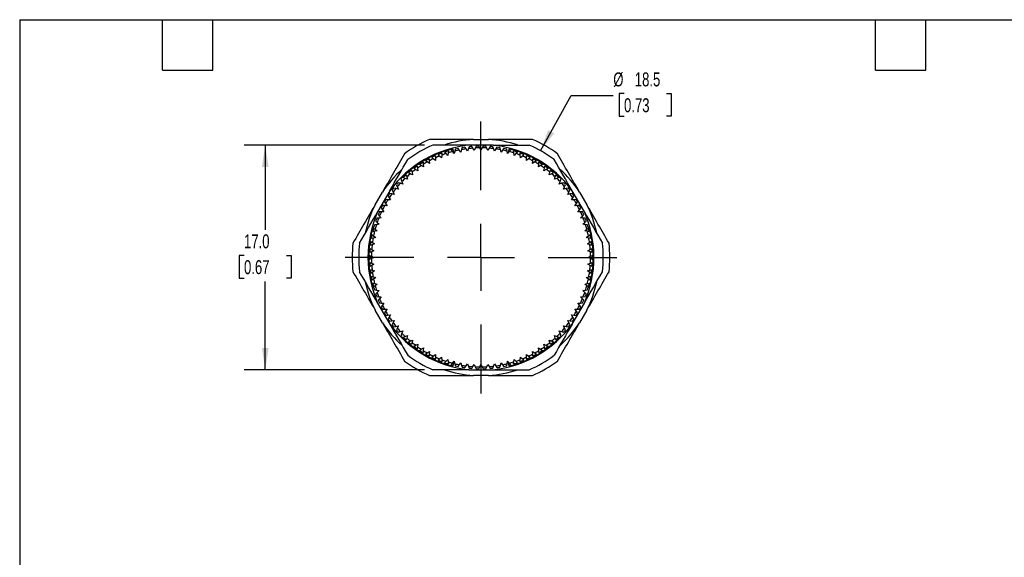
# Model space of a CAD drawing. Header units: millimetres. Extents: x 3 to 137, y 3 to 105.
# Tile 2 of 4: x 3 to 78, y 64 to 105. Entities that reach past the tile are written whole.
import ezdxf

# ---------------------------------------------------------------- set-up
doc = ezdxf.new("R2010")
doc.units = ezdxf.units.MM
doc.header["$LTSCALE"] = 0.5
doc.linetypes.add('CENTERX2', pattern=[20.32, 12.7, -2.54, 2.54, -2.54])
doc.layers.add('CENTER', color=40, linetype='CENTERX2')
doc.layers.add('DIMENSIONS', color=140, linetype='Continuous', lineweight=25)
doc.layers.add('TEXT', color=140, linetype='Continuous', lineweight=25)
doc.styles.add('SLDTEXTSTYLE0', font='TXT', dxfattribs={"width": 0.7})
doc.dimstyles.new('SLDDIMSTYLE3', dxfattribs={"dimtxt": 1.079004, "dimasz": 1.651, "dimexe": 0, "dimexo": 0.0625, "dimgap": 0.269751, "dimtad": 0, "dimtih": 1, "dimtoh": 1, "dimrnd": 1e-09, "dimzin": 4, "dimdsep": 46, "dimtxsty": 'SLDTEXTSTYLE0', "dimsah": 1, "dimcen": 0.09, "dimadec": 0, "dimazin": 1, "dimtfac": 1, "dimtofl": 0, "dimtmove": 0, "dimatfit": 3, "dimfxl": 0, "dimfrac": 2, "dimtolj": 1, "dimtzin": 12, "dimarcsym": 0})
doc.dimstyles.new('SLDDIMSTYLE4', dxfattribs={"dimtxt": 1.079004, "dimasz": 1.651, "dimexe": 0, "dimexo": 0.0625, "dimgap": 0.269751, "dimtad": 0, "dimtih": 1, "dimtoh": 1, "dimrnd": 1e-09, "dimzin": 12, "dimdsep": 46, "dimtxsty": 'SLDTEXTSTYLE0', "dimsah": 1, "dimcen": 0, "dimadec": 0, "dimazin": 3, "dimtfac": 1, "dimtofl": 0, "dimtmove": 0, "dimatfit": 3, "dimfxl": 0, "dimfrac": 2, "dimtolj": 1, "dimtzin": 12, "dimarcsym": 0})

# ---------------------------------------------------------------- blocks, each defined once
blk = doc.blocks.new('_D_6')
at = {"layer": 'DIMENSIONS'}
for p, q in [((33.799, 95.28), (20.168, 95.28)), ((21.756, 95.28), (21.756, 88.879)), ((20.152, 86.923), (19.79, 86.923)), ((19.79, 86.923), (19.79, 85.208)), ((23.359, 86.923), (23.721, 86.923)), ((23.721, 86.923), (23.721, 85.208)), ((19.79, 85.208), (20.152, 85.208)), ((21.756, 78.28), (21.756, 84.966)), ((23.721, 85.208), (23.359, 85.208)), ((33.799, 78.28), (20.168, 78.28))]:
    blk.add_line(p, q, dxfattribs=at)
for points in [[(21.756, 95.28), (21.502, 93.629), (22.01, 93.629)], [(21.756, 78.28), (22.01, 79.931), (21.502, 79.931)]]:
    blk.add_solid(points, dxfattribs=at)
at = {"layer": 'DIMENSIONS', "char_height": 1.0583, "attachment_point": 1, "style": 'SLDTEXTSTYLE0'}
for s, insert in [('17.0', (20.152, 88.528)), ('0.67', (20.152, 86.572))]:
    blk.add_mtext(s, dxfattribs=dict(at, insert=insert))
blk = doc.blocks.new('_D_7')
at = {"layer": 'DIMENSIONS'}
for p, q in [((48.909, 99.179), (48.547, 99.179)), ((48.547, 99.179), (48.547, 97.464)), ((52.116, 99.179), (52.478, 99.179)), ((52.478, 99.179), (52.478, 97.464)), ((42.592, 94.857), (44.92, 99.027)), ((44.92, 99.027), (48.095, 99.027)), ((48.547, 97.464), (48.909, 97.464)), ((52.478, 97.464), (52.116, 97.464))]:
    blk.add_line(p, q, dxfattribs=at)
blk.add_solid([(42.592, 94.857), (43.618, 96.175), (43.175, 96.422)], dxfattribs=at)
at = {"layer": 'DIMENSIONS', "char_height": 1.0583, "attachment_point": 1, "style": 'SLDTEXTSTYLE0'}
for s, insert in [('%%c', (48.095, 100.785)), ('18.5', (49.724, 100.785)), ('0.73', (48.909, 98.829))]:
    blk.add_mtext(s, dxfattribs=dict(at, insert=insert))
blk = doc.blocks.new('SW_CENTERMARKSYMBOL_0')
at = {"layer": 'CENTER', "color": 0}
for p, q in [((0, 5.08), (0, 10.29)), ((0, 0), (0, 2.54)), ((-5.08, 0), (-10.29, 0)), ((0, 0), (-2.54, 0)), ((0, 0), (0, -2.54)), ((0, 0), (2.54, 0)), ((5.08, 0), (10.29, 0)), ((0, -5.08), (0, -10.29))]:
    blk.add_line(p, q, dxfattribs=at)

msp = doc.modelspace()

# ---------------------------------------------------------------- linework, layer by layer
for p, q in [((37.523, 95.713), (38.642, 95.713)), ((35.124, 94.674), (35.112, 94.52)), ((35.438, 94.638), (35.331, 94.748)), ((35.576, 94.496), (35.438, 94.638)), ((35.604, 94.691), (35.576, 94.496)), ((35.626, 94.844), (35.604, 94.691)), ((35.937, 94.788), (35.837, 94.906)), ((36.065, 94.638), (35.937, 94.788)), ((35.975, 94.943), (35.958, 95.01)), ((36.049, 94.657), (35.975, 94.943)), ((36.106, 94.831), (36.065, 94.638)), ((36.137, 94.983), (36.106, 94.831)), ((36.444, 94.907), (36.351, 95.031)), ((36.563, 94.749), (36.444, 94.907)), ((36.615, 94.94), (36.563, 94.749)), ((36.656, 95.089), (36.615, 94.94)), ((36.958, 94.994), (36.873, 95.123)), ((37.066, 94.829), (36.958, 94.994)), ((37.13, 95.016), (37.066, 94.829)), ((37.18, 95.162), (37.13, 95.016)), ((39.006, 95.28), (37.16, 95.28)), ((37.476, 95.048), (37.399, 95.183)), ((37.573, 94.877), (37.476, 95.048)), ((37.649, 95.059), (37.573, 94.877)), ((37.708, 95.202), (37.649, 95.059)), ((37.996, 95.07), (37.928, 95.209)), ((38.083, 94.893), (37.996, 95.07)), ((38.17, 95.07), (38.083, 94.893)), ((38.238, 95.209), (38.17, 95.07)), ((38.517, 95.059), (38.457, 95.202)), ((38.592, 94.877), (38.517, 95.059)), ((38.69, 95.048), (38.592, 94.877)), ((38.767, 95.183), (38.69, 95.048)), ((39.036, 95.016), (38.986, 95.162)), ((39.1, 94.829), (39.036, 95.016)), ((39.208, 94.994), (39.1, 94.829)), ((39.293, 95.123), (39.208, 94.994)), ((39.551, 94.94), (39.51, 95.089)), ((39.603, 94.749), (39.551, 94.94)), ((39.722, 94.907), (39.603, 94.749)), ((39.814, 95.031), (39.722, 94.907)), ((40.06, 94.831), (40.029, 94.983)), ((40.1, 94.638), (40.06, 94.831)), ((40.229, 94.788), (40.1, 94.638)), ((40.19, 94.943), (40.117, 94.657)), ((40.208, 95.01), (40.19, 94.943)), ((40.329, 94.906), (40.229, 94.788)), ((40.562, 94.691), (40.54, 94.844)), ((40.59, 94.496), (40.562, 94.691)), ((40.727, 94.638), (40.59, 94.496)), ((40.835, 94.748), (40.727, 94.638)), ((41.054, 94.52), (41.042, 94.674)), ((33.697, 93.98), (33.714, 93.826)), ((34.013, 94.003), (33.887, 94.092)), ((34.175, 93.889), (34.013, 94.003)), ((34.158, 94.241), (34.165, 94.087)), ((34.165, 94.087), (34.175, 93.889)), ((34.474, 94.244), (34.354, 94.341)), ((34.629, 94.12), (34.474, 94.244)), ((34.632, 94.318), (34.629, 94.12)), ((34.634, 94.473), (34.632, 94.318)), ((34.95, 94.456), (34.836, 94.56)), ((35.096, 94.323), (34.95, 94.456)), ((35.112, 94.52), (35.096, 94.323)), ((41.069, 94.323), (41.054, 94.52)), ((41.216, 94.456), (41.069, 94.323)), ((41.33, 94.56), (41.216, 94.456)), ((41.534, 94.318), (41.531, 94.473)), ((41.537, 94.12), (41.534, 94.318)), ((41.691, 94.244), (41.537, 94.12)), ((41.812, 94.341), (41.691, 94.244)), ((41.991, 93.889), (42, 94.087)), ((42.153, 94.003), (41.991, 93.889)), ((42, 94.087), (42.008, 94.241)), ((42.279, 94.092), (42.153, 94.003)), ((42.451, 93.826), (42.468, 93.98)), ((32.732, 93.112), (32.591, 93.176)), ((32.83, 93.373), (32.866, 93.223)), ((32.866, 93.223), (32.912, 93.031)), ((33.14, 93.436), (33.003, 93.508)), ((33.315, 93.343), (33.14, 93.436)), ((33.254, 93.69), (33.281, 93.538)), ((33.281, 93.538), (33.315, 93.343)), ((33.567, 93.733), (33.436, 93.814)), ((33.736, 93.63), (33.567, 93.733)), ((33.714, 93.826), (33.736, 93.63)), ((42.43, 93.63), (42.451, 93.826)), ((42.598, 93.733), (42.43, 93.63)), ((42.73, 93.814), (42.598, 93.733)), ((42.851, 93.343), (42.885, 93.538)), ((43.026, 93.436), (42.851, 93.343)), ((42.885, 93.538), (42.912, 93.69)), ((43.163, 93.508), (43.026, 93.436)), ((43.254, 93.031), (43.3, 93.223)), ((43.3, 93.223), (43.336, 93.373)), ((43.575, 93.176), (43.434, 93.112)), ((31.98, 92.392), (31.833, 92.437)), ((32.018, 92.735), (32.068, 92.687)), ((32.045, 92.663), (32.099, 92.518)), ((32.099, 92.518), (32.169, 92.333)), ((32.345, 92.764), (32.2, 92.818)), ((32.53, 92.694), (32.345, 92.764)), ((32.426, 93.031), (32.471, 92.883)), ((32.471, 92.883), (32.53, 92.694)), ((32.912, 93.031), (32.732, 93.112)), ((43.434, 93.112), (43.254, 93.031)), ((43.636, 92.694), (43.694, 92.883)), ((43.821, 92.764), (43.636, 92.694)), ((43.694, 92.883), (43.74, 93.031)), ((43.966, 92.818), (43.821, 92.764)), ((43.997, 92.333), (44.066, 92.518)), ((44.066, 92.518), (44.121, 92.663)), ((44.098, 92.687), (44.148, 92.735)), ((44.333, 92.437), (44.186, 92.392)), ((30.067, 90.762), (30.627, 91.731)), ((31.183, 91.83), (30.26, 90.231)), ((31.355, 91.86), (31.427, 91.723)), ((31.427, 91.723), (31.52, 91.549)), ((31.64, 91.997), (31.49, 92.033)), ((31.832, 91.951), (31.64, 91.997)), ((31.687, 92.272), (31.751, 92.131)), ((31.751, 92.131), (31.832, 91.951)), ((32.169, 92.333), (31.98, 92.392)), ((44.186, 92.392), (43.997, 92.333)), ((44.334, 91.951), (44.415, 92.131)), ((44.526, 91.997), (44.334, 91.951)), ((44.415, 92.131), (44.479, 92.272)), ((44.676, 92.033), (44.526, 91.997)), ((44.646, 91.549), (44.739, 91.723)), ((44.739, 91.723), (44.811, 91.86)), ((45.906, 90.231), (44.982, 91.83)), ((45.539, 91.731), (46.098, 90.762)), ((30.771, 90.977), (30.86, 90.85)), ((31.037, 91.149), (30.883, 91.166)), ((31.233, 91.127), (31.037, 91.149)), ((31.049, 91.427), (31.13, 91.296)), ((31.13, 91.296), (31.233, 91.127)), ((31.325, 91.583), (31.173, 91.609)), ((31.52, 91.549), (31.325, 91.583)), ((44.841, 91.583), (44.646, 91.549)), ((44.993, 91.609), (44.841, 91.583)), ((44.932, 91.127), (45.036, 91.296)), ((45.129, 91.149), (44.932, 91.127)), ((45.036, 91.296), (45.116, 91.427)), ((45.283, 91.166), (45.129, 91.149)), ((45.306, 90.85), (45.394, 90.977)), ((30.545, 90.231), (30.39, 90.229)), ((30.522, 90.509), (30.619, 90.389)), ((30.743, 90.234), (30.545, 90.231)), ((30.619, 90.389), (30.743, 90.234)), ((30.776, 90.698), (30.622, 90.705)), ((30.974, 90.688), (30.776, 90.698)), ((30.86, 90.85), (30.974, 90.688)), ((45.192, 90.688), (45.306, 90.85)), ((45.389, 90.698), (45.192, 90.688)), ((45.544, 90.705), (45.389, 90.698)), ((45.423, 90.234), (45.547, 90.389)), ((45.621, 90.231), (45.423, 90.234)), ((45.547, 90.389), (45.643, 90.509)), ((45.775, 90.229), (45.621, 90.231)), ((30.115, 89.532), (30.225, 89.425)), ((30.343, 89.751), (30.189, 89.739)), ((30.225, 89.425), (30.368, 89.287)), ((30.303, 90.027), (30.407, 89.913)), ((30.54, 89.767), (30.343, 89.751)), ((30.407, 89.913), (30.54, 89.767)), ((45.626, 89.767), (45.759, 89.913)), ((45.823, 89.751), (45.626, 89.767)), ((45.759, 89.913), (45.863, 90.027)), ((45.798, 89.287), (45.94, 89.425)), ((45.977, 89.739), (45.823, 89.751)), ((45.94, 89.425), (46.051, 89.532)), ((30.032, 88.758), (29.88, 88.726)), ((29.96, 89.036), (29.893, 89.055)), ((29.957, 89.026), (30.075, 88.926)), ((30.172, 89.259), (30.019, 89.237)), ((30.225, 88.798), (30.032, 88.758)), ((30.075, 88.926), (30.225, 88.798)), ((30.368, 89.287), (30.172, 89.259)), ((45.994, 89.259), (45.798, 89.287)), ((45.94, 88.798), (46.091, 88.926)), ((46.134, 88.758), (45.94, 88.798)), ((46.147, 89.237), (45.994, 89.259)), ((46.091, 88.926), (46.208, 89.026)), ((46.285, 88.726), (46.134, 88.758)), ((46.273, 89.055), (46.206, 89.036)), ((29.74, 87.99), (29.869, 87.905)), ((29.923, 88.248), (29.774, 88.207)), ((29.832, 88.512), (29.956, 88.419)), ((30.114, 88.3), (29.923, 88.248)), ((29.956, 88.419), (30.114, 88.3)), ((46.052, 88.3), (46.21, 88.419)), ((46.242, 88.248), (46.052, 88.3)), ((46.21, 88.419), (46.333, 88.512)), ((46.391, 88.207), (46.242, 88.248)), ((46.297, 87.905), (46.426, 87.99)), ((29.804, 87.214), (29.661, 87.155)), ((29.681, 87.464), (29.815, 87.388)), ((29.847, 87.733), (29.701, 87.683)), ((29.986, 87.29), (29.804, 87.214)), ((29.815, 87.388), (29.986, 87.29)), ((30.034, 87.797), (29.847, 87.733)), ((29.869, 87.905), (30.034, 87.797)), ((46.131, 87.797), (46.297, 87.905)), ((46.318, 87.733), (46.131, 87.797)), ((46.179, 87.29), (46.351, 87.388)), ((46.362, 87.214), (46.179, 87.29)), ((46.465, 87.683), (46.318, 87.733)), ((46.351, 87.388), (46.485, 87.464)), ((46.505, 87.155), (46.362, 87.214)), ((29.654, 86.935), (29.793, 86.867)), ((29.793, 86.693), (29.654, 86.625)), ((29.793, 86.867), (29.97, 86.78)), ((29.97, 86.78), (29.793, 86.693)), ((46.195, 86.78), (46.373, 86.867)), ((46.373, 86.693), (46.195, 86.78)), ((46.373, 86.867), (46.512, 86.935)), ((46.512, 86.625), (46.373, 86.693)), ((29.661, 86.406), (29.804, 86.346)), ((29.815, 86.173), (29.681, 86.096)), ((29.701, 85.877), (29.847, 85.827)), ((29.804, 86.346), (29.986, 86.271)), ((29.986, 86.271), (29.815, 86.173)), ((29.847, 85.827), (30.034, 85.763)), ((30.034, 85.763), (29.869, 85.655)), ((46.131, 85.763), (46.318, 85.827)), ((46.297, 85.655), (46.131, 85.763)), ((46.179, 86.271), (46.362, 86.346)), ((46.351, 86.173), (46.179, 86.271)), ((46.318, 85.827), (46.465, 85.877)), ((46.485, 86.096), (46.351, 86.173)), ((46.362, 86.346), (46.505, 86.406)), ((29.869, 85.655), (29.74, 85.57)), ((29.774, 85.353), (29.923, 85.312)), ((29.956, 85.141), (29.832, 85.049)), ((29.923, 85.312), (30.114, 85.26)), ((30.114, 85.26), (29.956, 85.141)), ((46.052, 85.26), (46.242, 85.312)), ((46.21, 85.141), (46.052, 85.26)), ((46.333, 85.049), (46.21, 85.141)), ((46.242, 85.312), (46.391, 85.353)), ((46.426, 85.57), (46.297, 85.655)), ((29.88, 84.834), (30.032, 84.803)), ((29.893, 84.505), (29.96, 84.524)), ((30.075, 84.634), (29.957, 84.534)), ((30.019, 84.323), (30.172, 84.301)), ((30.032, 84.803), (30.225, 84.763)), ((30.225, 84.763), (30.075, 84.634)), ((30.172, 84.301), (30.368, 84.273)), ((30.368, 84.273), (30.225, 84.136)), ((45.798, 84.273), (45.994, 84.301)), ((45.94, 84.136), (45.798, 84.273)), ((45.94, 84.763), (46.134, 84.803)), ((46.091, 84.634), (45.94, 84.763)), ((45.994, 84.301), (46.147, 84.323)), ((46.208, 84.534), (46.091, 84.634)), ((46.134, 84.803), (46.285, 84.834)), ((46.206, 84.524), (46.273, 84.505)), ((30.225, 84.136), (30.115, 84.028)), ((30.189, 83.821), (30.343, 83.809)), ((30.407, 83.648), (30.303, 83.533)), ((30.343, 83.809), (30.54, 83.794)), ((30.54, 83.794), (30.407, 83.648)), ((45.626, 83.794), (45.823, 83.809)), ((45.759, 83.648), (45.626, 83.794)), ((45.863, 83.533), (45.759, 83.648)), ((45.823, 83.809), (45.977, 83.821)), ((46.051, 84.028), (45.94, 84.136)), ((30.627, 81.829), (30.067, 82.798)), ((30.26, 83.33), (31.183, 81.731)), ((30.39, 83.332), (30.545, 83.329)), ((30.619, 83.172), (30.522, 83.051)), ((30.545, 83.329), (30.743, 83.326)), ((30.743, 83.326), (30.619, 83.172)), ((30.622, 82.855), (30.776, 82.863)), ((30.86, 82.71), (30.771, 82.584)), ((30.776, 82.863), (30.974, 82.872)), ((30.974, 82.872), (30.86, 82.71)), ((44.982, 81.731), (45.906, 83.33)), ((45.192, 82.872), (45.389, 82.863)), ((45.306, 82.71), (45.192, 82.872)), ((45.394, 82.584), (45.306, 82.71)), ((45.389, 82.863), (45.544, 82.855)), ((45.423, 83.326), (45.621, 83.329)), ((45.547, 83.172), (45.423, 83.326)), ((46.098, 82.798), (45.539, 81.829)), ((45.643, 83.051), (45.547, 83.172)), ((45.621, 83.329), (45.775, 83.332)), ((30.883, 82.395), (31.037, 82.412)), ((31.037, 82.412), (31.233, 82.433)), ((31.13, 82.265), (31.049, 82.133)), ((31.233, 82.433), (31.13, 82.265)), ((31.173, 81.951), (31.325, 81.978)), ((31.325, 81.978), (31.52, 82.012)), ((31.52, 82.012), (31.427, 81.837)), ((44.739, 81.837), (44.646, 82.012)), ((44.646, 82.012), (44.841, 81.978)), ((44.841, 81.978), (44.993, 81.951)), ((44.932, 82.433), (45.129, 82.412)), ((45.036, 82.265), (44.932, 82.433)), ((45.116, 82.133), (45.036, 82.265)), ((45.129, 82.412), (45.283, 82.395)), ((31.427, 81.837), (31.355, 81.701)), ((31.49, 81.527), (31.64, 81.563)), ((31.64, 81.563), (31.832, 81.609)), ((31.751, 81.429), (31.687, 81.288)), ((31.832, 81.609), (31.751, 81.429)), ((31.98, 81.169), (32.169, 81.227)), ((32.169, 81.227), (32.099, 81.042)), ((44.066, 81.042), (43.997, 81.227)), ((43.997, 81.227), (44.186, 81.169)), ((44.415, 81.429), (44.334, 81.609)), ((44.334, 81.609), (44.526, 81.563)), ((44.479, 81.288), (44.415, 81.429)), ((44.526, 81.563), (44.676, 81.527)), ((44.811, 81.701), (44.739, 81.837)), ((31.833, 81.123), (31.98, 81.169)), ((32.068, 80.874), (32.018, 80.825)), ((32.099, 81.042), (32.045, 80.897)), ((32.2, 80.742), (32.345, 80.797)), ((32.345, 80.797), (32.53, 80.866)), ((32.471, 80.677), (32.426, 80.53)), ((32.53, 80.866), (32.471, 80.677)), ((32.732, 80.448), (32.912, 80.529)), ((32.912, 80.529), (32.866, 80.337)), ((43.254, 80.529), (43.434, 80.448)), ((43.3, 80.337), (43.254, 80.529)), ((43.636, 80.866), (43.821, 80.797)), ((43.694, 80.677), (43.636, 80.866)), ((43.74, 80.53), (43.694, 80.677)), ((43.821, 80.797), (43.966, 80.742)), ((44.121, 80.897), (44.066, 81.042)), ((44.148, 80.825), (44.098, 80.874)), ((44.186, 81.169), (44.333, 81.123)), ((32.591, 80.384), (32.732, 80.448)), ((32.866, 80.337), (32.83, 80.187)), ((33.003, 80.052), (33.14, 80.125)), ((33.14, 80.125), (33.315, 80.217)), ((33.281, 80.022), (33.254, 79.87)), ((33.315, 80.217), (33.281, 80.022)), ((33.436, 79.747), (33.567, 79.827)), ((33.567, 79.827), (33.736, 79.931)), ((33.714, 79.734), (33.697, 79.581)), ((33.736, 79.931), (33.714, 79.734)), ((42.451, 79.734), (42.43, 79.931)), ((42.43, 79.931), (42.598, 79.827)), ((42.468, 79.581), (42.451, 79.734)), ((42.598, 79.827), (42.73, 79.747)), ((42.851, 80.217), (43.026, 80.125)), ((42.885, 80.022), (42.851, 80.217)), ((42.912, 79.87), (42.885, 80.022)), ((43.026, 80.125), (43.163, 80.052)), ((43.336, 80.187), (43.3, 80.337)), ((43.434, 80.448), (43.575, 80.384)), ((33.887, 79.469), (34.013, 79.557)), ((34.013, 79.557), (34.175, 79.671)), ((34.165, 79.474), (34.158, 79.319)), ((34.175, 79.671), (34.165, 79.474)), ((34.354, 79.22), (34.474, 79.316)), ((34.474, 79.316), (34.629, 79.44)), ((34.629, 79.44), (34.632, 79.242)), ((34.632, 79.242), (34.634, 79.088)), ((34.836, 79), (34.95, 79.104)), ((34.95, 79.104), (35.096, 79.237)), ((35.096, 79.237), (35.112, 79.04)), ((35.112, 79.04), (35.124, 78.886)), ((35.438, 78.923), (35.576, 79.065)), ((35.576, 79.065), (35.604, 78.869)), ((40.562, 78.869), (40.59, 79.065)), ((40.59, 79.065), (40.727, 78.923)), ((41.042, 78.886), (41.054, 79.04)), ((41.054, 79.04), (41.069, 79.237)), ((41.069, 79.237), (41.216, 79.104)), ((41.216, 79.104), (41.33, 79)), ((41.531, 79.088), (41.534, 79.242)), ((41.534, 79.242), (41.537, 79.44)), ((41.537, 79.44), (41.691, 79.316)), ((41.691, 79.316), (41.812, 79.22)), ((41.991, 79.671), (42.153, 79.557)), ((42, 79.474), (41.991, 79.671)), ((42.008, 79.319), (42, 79.474)), ((42.153, 79.557), (42.279, 79.469)), ((35.331, 78.812), (35.438, 78.923)), ((35.604, 78.869), (35.626, 78.716)), ((35.837, 78.655), (35.937, 78.772)), ((35.937, 78.772), (36.065, 78.923)), ((35.958, 78.55), (35.975, 78.618)), ((35.975, 78.618), (36.049, 78.904)), ((36.065, 78.923), (36.106, 78.729)), ((36.106, 78.729), (36.137, 78.578)), ((36.351, 78.53), (36.444, 78.653)), ((36.444, 78.653), (36.563, 78.811)), ((36.563, 78.811), (36.615, 78.621)), ((36.615, 78.621), (36.656, 78.472)), ((36.873, 78.437), (36.958, 78.566)), ((36.958, 78.566), (37.066, 78.732)), ((37.066, 78.732), (37.13, 78.545)), ((37.13, 78.545), (37.18, 78.398)), ((37.16, 78.28), (39.006, 78.28)), ((37.399, 78.378), (37.476, 78.512)), ((37.476, 78.512), (37.573, 78.684)), ((37.573, 78.684), (37.649, 78.501)), ((37.649, 78.501), (37.708, 78.358)), ((37.928, 78.351), (37.996, 78.49)), ((37.996, 78.49), (38.083, 78.668)), ((38.083, 78.668), (38.17, 78.49)), ((38.17, 78.49), (38.238, 78.351)), ((38.457, 78.358), (38.517, 78.501)), ((38.517, 78.501), (38.592, 78.684)), ((38.592, 78.684), (38.69, 78.512)), ((38.69, 78.512), (38.767, 78.378)), ((38.986, 78.398), (39.036, 78.545)), ((39.036, 78.545), (39.1, 78.732)), ((39.1, 78.732), (39.208, 78.566)), ((39.208, 78.566), (39.293, 78.437)), ((39.51, 78.472), (39.551, 78.621)), ((39.551, 78.621), (39.603, 78.811)), ((39.603, 78.811), (39.722, 78.653)), ((39.722, 78.653), (39.814, 78.53)), ((40.029, 78.578), (40.06, 78.729)), ((40.06, 78.729), (40.1, 78.923)), ((40.1, 78.923), (40.229, 78.772)), ((40.117, 78.904), (40.19, 78.618)), ((40.19, 78.618), (40.208, 78.55)), ((40.229, 78.772), (40.329, 78.655)), ((40.54, 78.716), (40.562, 78.869)), ((40.727, 78.923), (40.835, 78.812)), ((38.642, 77.848), (37.523, 77.848))]:
    msp.add_line(p, q)
for radius, start, end in [(9.75, 113.62988, 126.37012), (8.95, 93.58357, 108.10744), (8.95, 71.96285, 86.41643), (9.75, 53.62988, 66.37012), (8.55, 96.19943, 143.80057), (8.5, 104.47751, 135.52249), (9.25, 113.23146, 126.76854), (8.43, 110.54682, 112.65318), (8.29, 108.60125, 110.99875), (8.43, 106.94682, 109.05318), (8.29, 105.00125, 107.39875), (8.43, 104.47751, 105.45318), (8.29, 101.40125, 103.79875), (8.43, 101.85318, 103.34682), (8.29, 97.80125, 100.19875), (8.43, 98.25318, 99.74682), (8.29, 94.20125, 96.59875), (8.43, 94.65318, 96.14682), (8.29, 90.60125, 92.99875), (8.43, 91.05318, 92.54682), (8.29, 87.00125, 89.39875), (8.43, 87.45318, 88.94682), (8.29, 83.40125, 85.79875), (8.43, 83.85318, 85.34682), (8.55, 36.19943, 83.80057), (8.29, 79.80125, 82.19875), (8.43, 80.25318, 81.74682), (8.29, 76.20125, 78.59875), (8.43, 76.65318, 78.14682), (8.43, 74.54682, 75.52249), (8.5, 44.47751, 75.52249), (8.29, 72.60125, 74.99875), (8.43, 70.94682, 73.05318), (8.29, 69.00125, 71.39875), (8.43, 67.34682, 69.45318), (9.25, 53.23146, 66.76854), (8.43, 121.34682, 123.45318), (8.29, 119.40125, 121.79875), (8.43, 117.74682, 119.85318), (8.29, 115.80125, 118.19875), (8.43, 114.14682, 116.25318), (8.29, 112.20125, 114.59875), (8.29, 65.40125, 67.79875), (8.43, 63.74682, 65.85318), (8.29, 61.80125, 64.19875), (8.43, 60.14682, 62.25318), (8.29, 58.20125, 60.59875), (8.43, 56.54682, 58.65318), (8.95, 131.96285, 146.41643), (8.43, 128.54682, 130.65318), (8.29, 126.60125, 128.99875), (8.43, 124.94682, 127.05318), (8.29, 123.00125, 125.39875), (8.29, 54.60125, 56.99875), (8.43, 52.94682, 55.05318), (8.29, 51.00125, 53.39875), (8.43, 49.34682, 51.45318), (8.95, 33.58357, 48.10744), (8.43, 137.85318, 139.34682), (8.43, 135.52249, 135.74682), (8.29, 133.80125, 136.19875), (8.43, 132.14682, 134.25318), (8.29, 130.20125, 132.59875), (8.29, 47.40125, 49.79875), (8.43, 45.74682, 47.85318), (8.29, 43.80125, 46.19875), (8.43, 44.25318, 44.47751), (8.43, 40.65318, 42.14682), (8.43, 141.45318, 142.94682), (8.29, 141.00125, 143.39875), (8.29, 137.40125, 139.79875), (8.29, 40.20125, 42.59875), (8.29, 36.60125, 38.99875), (8.43, 37.05318, 38.54682), (8.43, 148.65318, 150.14682), (8.29, 148.20125, 150.59875), (8.43, 145.05318, 146.54682), (8.29, 144.60125, 146.99875), (8.29, 33.00125, 35.39875), (8.43, 33.45318, 34.94682), (8.29, 29.40125, 31.79875), (8.43, 29.85318, 31.34682), (8.95, 153.58357, 168.10744), (8.55, 156.19943, 203.80057), (8.43, 155.85318, 157.34682), (8.29, 155.40125, 157.79875), (8.43, 152.25318, 153.74682), (8.29, 151.80125, 154.19875), (8.29, 25.80125, 28.19875), (8.43, 26.25318, 27.74682), (8.29, 22.20125, 24.59875), (8.43, 22.65318, 24.14682), (8.55, 336.19943, 23.80057), (8.95, 11.96285, 26.41643), (8.43, 159.45318, 160.94682), (8.29, 159.00125, 161.39875), (8.29, 18.60125, 20.99875), (8.43, 19.05318, 20.54682), (8.5, 164.47751, 195.52249), (8.43, 164.54682, 166.65318), (8.29, 166.20125, 168.59875), (8.43, 163.05318, 164.47751), (8.29, 162.60125, 164.99875), (8.29, 15.00125, 17.39875), (8.29, 11.40125, 13.79875), (8.43, 15.52249, 16.94682), (8.43, 13.34682, 15.45318), (8.5, 344.47751, 15.52249), (8.43, 171.74682, 173.85318), (8.43, 168.14682, 170.25318), (8.29, 169.80125, 172.19875), (8.29, 7.80125, 10.19875), (8.43, 9.74682, 11.85318), (8.43, 6.14682, 8.25318), (9.75, 173.62988, 186.37012), (9.25, 173.23146, 186.76854), (8.43, 175.34682, 177.45318), (8.29, 177.00125, 179.39875), (8.29, 173.40125, 175.79875), (8.29, 4.20125, 6.59875), (8.29, 0.60125, 2.99875), (8.43, 2.54682, 4.65318), (9.25, 353.23146, 6.76854), (9.75, 353.62988, 6.37012), (8.43, 178.94682, 181.05318), (8.29, 180.60125, 182.99875), (8.29, 357.00125, 359.39875), (8.43, 358.94682, 1.05318), (8.43, 182.54682, 184.65318), (8.43, 186.14682, 188.25318), (8.29, 184.20125, 186.59875), (8.29, 353.40125, 355.79875), (8.43, 351.74682, 353.85318), (8.43, 355.34682, 357.45318), (8.43, 189.74682, 191.85318), (8.29, 187.80125, 190.19875), (8.29, 191.40125, 193.79875), (8.29, 346.20125, 348.59875), (8.29, 349.80125, 352.19875), (8.43, 348.14682, 350.25318), (8.95, 191.96285, 206.41643), (8.43, 193.34682, 195.45318), (8.43, 195.52249, 196.94682), (8.29, 195.00125, 197.39875), (8.29, 342.60125, 344.99875), (8.95, 333.58357, 348.10744), (8.43, 343.05318, 344.47751), (8.43, 344.54682, 346.65318), (8.43, 199.05318, 200.54682), (8.29, 198.60125, 200.99875), (8.43, 202.65318, 204.14682), (8.29, 202.20125, 204.59875), (8.29, 335.40125, 337.79875), (8.43, 335.85318, 337.34682), (8.29, 339.00125, 341.39875), (8.43, 339.45318, 340.94682), (8.43, 206.25318, 207.74682), (8.29, 205.80125, 208.19875), (8.29, 209.40125, 211.79875), (8.29, 328.20125, 330.59875), (8.29, 331.80125, 334.19875), (8.43, 332.25318, 333.74682), (8.43, 209.85318, 211.34682), (8.43, 213.45318, 214.94682), (8.29, 213.00125, 215.39875), (8.29, 324.60125, 326.99875), (8.43, 325.05318, 326.54682), (8.43, 328.65318, 330.14682), (8.95, 213.58357, 228.10744), (8.55, 216.19943, 263.80057), (8.43, 217.05318, 218.54682), (8.29, 216.60125, 218.99875), (8.43, 220.65318, 222.14682), (8.29, 220.20125, 222.59875), (8.55, 276.19943, 323.80057), (8.95, 311.96285, 326.41643), (8.29, 317.40125, 319.79875), (8.43, 317.85318, 319.34682), (8.29, 321.00125, 323.39875), (8.43, 321.45318, 322.94682), (8.5, 224.47751, 255.52249), (8.43, 224.25318, 224.47751), (8.29, 223.80125, 226.19875), (8.43, 225.74682, 227.85318), (8.29, 227.40125, 229.79875), (8.5, 284.47751, 315.52249), (8.29, 310.20125, 312.59875), (8.43, 312.14682, 314.25318), (8.29, 313.80125, 316.19875), (8.43, 315.52249, 315.74682), (8.43, 229.34682, 231.45318), (8.29, 231.00125, 233.39875), (8.43, 232.94682, 235.05318), (8.29, 234.60125, 236.99875), (8.43, 236.54682, 238.65318), (8.29, 238.20125, 240.59875), (8.29, 299.40125, 301.79875), (8.43, 301.34682, 303.45318), (8.29, 303.00125, 305.39875), (8.43, 304.94682, 307.05318), (8.29, 306.60125, 308.99875), (8.43, 308.54682, 310.65318), (9.25, 233.23146, 246.76854), (8.43, 240.14682, 242.25318), (8.29, 241.80125, 244.19875), (8.43, 243.74682, 245.85318), (8.29, 245.40125, 247.79875), (8.43, 247.34682, 249.45318), (8.29, 249.00125, 251.39875), (8.29, 288.60125, 290.99875), (8.43, 290.54682, 292.65318), (8.29, 292.20125, 294.59875), (8.43, 294.14682, 296.25318), (8.29, 295.80125, 298.19875), (9.25, 293.23146, 306.76854), (8.43, 297.74682, 299.85318), (9.75, 233.62988, 246.37012), (8.95, 251.96285, 266.41643), (8.43, 250.94682, 253.05318), (8.29, 252.60125, 254.99875), (8.43, 254.54682, 255.52249), (8.29, 256.20125, 258.59875), (8.43, 256.65318, 258.14682), (8.29, 259.80125, 262.19875), (8.43, 260.25318, 261.74682), (8.29, 263.40125, 265.79875), (8.43, 263.85318, 265.34682), (8.29, 267.00125, 269.39875), (8.43, 267.45318, 268.94682), (8.29, 270.60125, 272.99875), (8.43, 271.05318, 272.54682), (8.95, 273.58357, 288.10744), (8.29, 274.20125, 276.59875), (8.43, 274.65318, 276.14682), (8.29, 277.80125, 280.19875), (8.43, 278.25318, 279.74682), (8.29, 281.40125, 283.79875), (8.43, 281.85318, 283.34682), (8.43, 284.47751, 285.45318), (8.29, 285.00125, 287.39875), (8.43, 286.94682, 289.05318), (9.75, 293.62988, 306.37012)]:
    msp.add_arc((38.083, 86.78), radius, start, end)
for points in [[(37.523, 95.713), (36.404, 95.713), (35.288, 95.713), (34.175, 95.713)], [(41.991, 95.713), (40.878, 95.713), (39.762, 95.713), (38.642, 95.713)], [(32.301, 94.631), (31.745, 93.667), (31.187, 92.7), (30.627, 91.731)], [(37.16, 95.28), (36.249, 95.28), (35.34, 95.28), (34.434, 95.28)], [(39.006, 95.28), (39.917, 95.28), (40.825, 95.28), (41.732, 95.28)], [(45.539, 91.731), (44.979, 92.7), (44.421, 93.667), (43.865, 94.631)], [(31.183, 91.83), (31.639, 92.619), (32.093, 93.405), (32.546, 94.19)], [(44.982, 91.83), (44.527, 92.619), (44.073, 93.405), (43.62, 94.19)], [(30.067, 90.762), (29.508, 89.792), (28.95, 88.826), (28.393, 87.862)], [(28.897, 87.87), (29.35, 88.655), (29.805, 89.442), (30.26, 90.231)], [(45.906, 90.231), (46.361, 89.442), (46.815, 88.655), (47.268, 87.87)], [(47.773, 87.862), (47.216, 88.826), (46.658, 89.792), (46.098, 90.762)], [(28.393, 85.698), (28.95, 84.734), (29.508, 83.768), (30.067, 82.798)], [(30.26, 83.33), (29.805, 84.119), (29.35, 84.905), (28.897, 85.69)], [(45.906, 83.33), (46.361, 84.119), (46.815, 84.905), (47.268, 85.69)], [(46.098, 82.798), (46.658, 83.768), (47.216, 84.734), (47.773, 85.698)], [(30.627, 81.829), (31.187, 80.86), (31.745, 79.893), (32.301, 78.929)], [(31.183, 81.731), (31.639, 80.942), (32.093, 80.155), (32.546, 79.37)], [(44.982, 81.731), (44.527, 80.942), (44.073, 80.155), (43.62, 79.37)], [(43.865, 78.929), (44.421, 79.893), (44.979, 80.86), (45.539, 81.829)], [(37.16, 78.28), (36.249, 78.28), (35.34, 78.28), (34.434, 78.28)], [(39.006, 78.28), (39.917, 78.28), (40.825, 78.28), (41.732, 78.28)], [(34.175, 77.848), (35.288, 77.848), (36.404, 77.848), (37.523, 77.848)], [(38.642, 77.848), (39.762, 77.848), (40.878, 77.848), (41.991, 77.848)]]:
    msp.add_open_spline(points, degree=3)
at = {"layer": 'TEXT'}
for p, q in [((3.175, 104.775), (136.525, 104.775)), ((3.175, 104.775), (3.175, 3.175)), ((13.97, 100.965), (13.97, 104.775)), ((17.78, 100.965), (17.78, 104.775)), ((67.945, 100.965), (67.945, 104.775)), ((71.755, 100.965), (71.755, 104.775)), ((13.97, 100.965), (17.78, 100.965)), ((67.945, 100.965), (71.755, 100.965))]:
    msp.add_line(p, q, dxfattribs=at)

# ---------------------------------------------------------------- block references
at = {"layer": 'CENTER'}
msp.add_blockref('SW_CENTERMARKSYMBOL_0', (38.083, 86.78), dxfattribs=at)

# ---------------------------------------------------------------- dimensions: what is measured, and where the dimension line sits
at = {"layer": 'DIMENSIONS'}
dim = msp.add_diameter_dim_2p(p1=(33.574, 78.703), p2=(42.592, 94.857), dimstyle='SLDDIMSTYLE4', dxfattribs=at)
dim.commit()
dim.dimension.update_dxf_attribs({"geometry": '_D_7', "text_midpoint": (50.513, 99.027), "dimtype": 163})
dim = msp.add_linear_dim(base=(21.756, 78.28), p1=(34.434, 95.28), p2=(34.434, 78.28), angle=90, dimstyle='SLDDIMSTYLE3', dxfattribs=at)
dim.commit()
dim.dimension.update_dxf_attribs({"geometry": '_D_6', "text_midpoint": (21.756, 86.923), "dimtype": 160})

doc.saveas('drawing.dxf')
